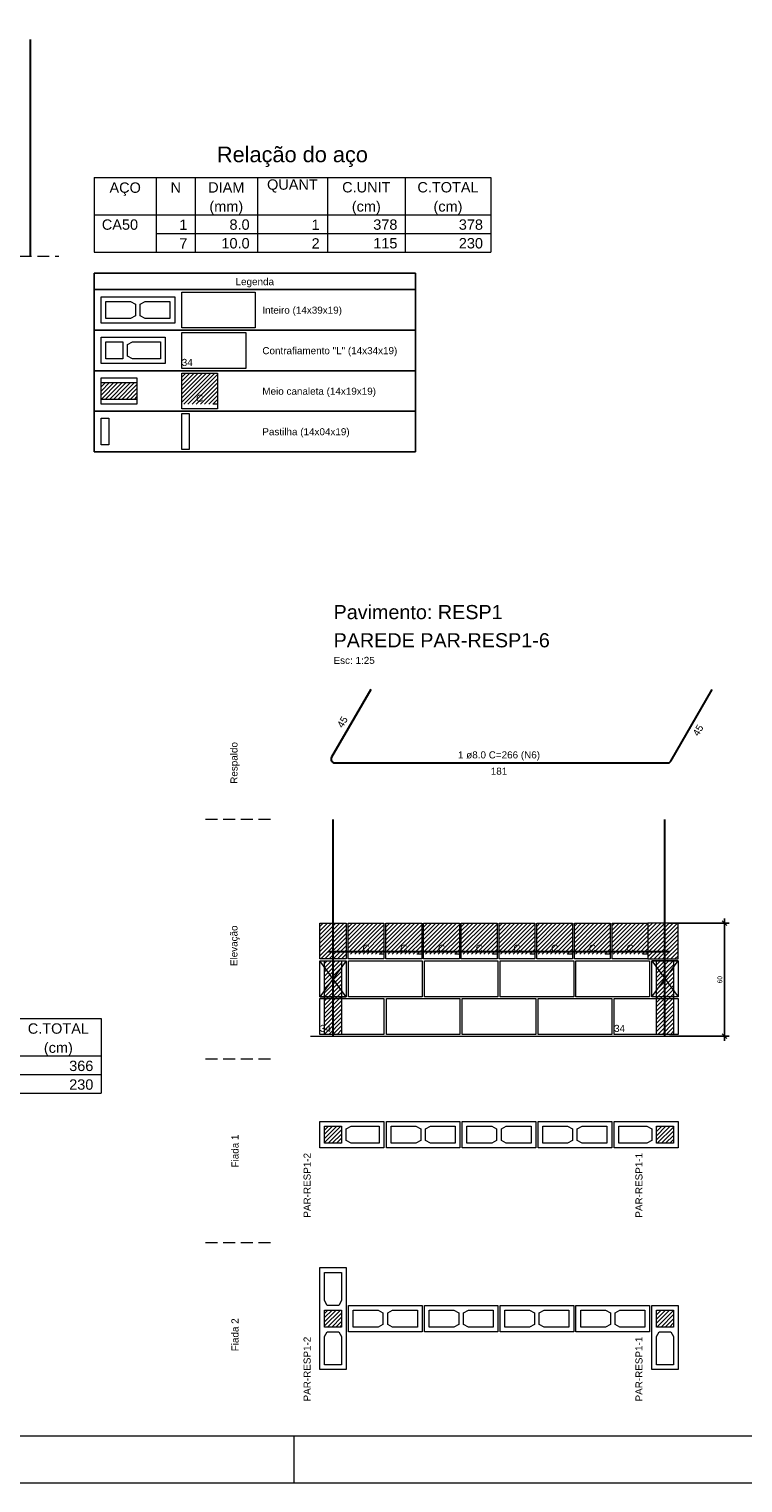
# Model space of a CAD drawing. Header units: millimetres. Extents: x 337 to 624, y -381 to -65.
# Tile 64 of 139: x 470 to 485, y -253 to -222. Entities that reach past the tile are written whole.
import ezdxf

# ---------------------------------------------------------------- set-up
doc = ezdxf.new("R2010")
doc.units = ezdxf.units.MM
doc.header["$MEASUREMENT"] = 0
doc.linetypes.add('Dashed2', pattern=[0.375, 0.25, -0.125])
doc.linetypes.add('DOT', pattern=[6.35, 0, -6.35])
doc.layers.get('0').update_dxf_attribs({"lineweight": 5})
for name, color, linetype, lineweight in [('Armadura', 7, 'Continuous', 30), ('Cotas', 7, 'Continuous', 5), ('Descrição da armadura', 7, 'Continuous', 5), ('DI-Tabelas', 7, 'Continuous', 25), ('PA-Ajustes', 8, 'Continuous', 5), ('PA-Graute', 8, 'Continuous', 0), ('PA-Piso', 7, 'Continuous', 20), ('PE-Contrafiamento L', 1, 'Continuous', 13), ('PE-Contrafiamento T', 1, 'Continuous', 5), ('PE-Inteiro', 7, 'Continuous', 5), ('PE-Meio canaleta', 5, 'Continuous', 5), ('PE-Paredes', 1, 'Continuous', 5), ('PE-Pastilha', 3, 'Continuous', 5), ('PRANCHA 01', 7, 'Continuous', 20), ('Relação do aço', 7, 'Continuous', 0), ('Textos armaduras', 7, 'Continuous', 5)]:
    doc.layers.add(name, color=color, linetype=linetype, lineweight=lineweight)
doc.styles.add('Arial', font='arial.ttf')
doc.dimstyles.new('UM_25.000000', dxfattribs={"dimtxt": 0.18, "dimasz": 0.1, "dimexe": 0.1, "dimexo": 0.2, "dimgap": 0, "dimtad": 1, "dimtih": 1, "dimtoh": 1, "dimdec": 1, "dimlfac": 25, "dimzin": 0, "dimdsep": 46, "dimtxsty": 'Standard', "dimcen": 0.09, "dimdle": 0.1, "dimadec": 1, "dimazin": 2, "dimtfac": 1, "dimtdec": 4, "dimtofl": 0, "dimtmove": 0, "dimatfit": 3, "dimfxl": 1, "dimtolj": 1, "dimarcsym": 0})
pattern_1 = [(45, (511.72204, -396.61049), (-0.044194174, 0.044194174), [])]
pattern_2 = [(45, (381.686116, -413.16058), (-0.044194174, 0.044194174), [])]

# ---------------------------------------------------------------- blocks, each defined once
blk = doc.blocks.new('_Oblique')
at = {"color": 0, "linetype": 'ByBlock', "lineweight": -2}
blk.add_line((-0.5, -0.5), (0.5, 0.5), dxfattribs=at)
blk = doc.blocks.new('*D299')
at = {"layer": 'Cotas', "color": 0, "lineweight": -2, "transparency": 16777216}
for p, q in [((483.622, -241.055), (484.887, -241.055)), ((484.787, -243.555), (484.787, -240.955)), ((483.622, -243.455), (484.887, -243.455))]:
    blk.add_line(p, q, dxfattribs=at)
at = {"layer": 'Defpoints', "color": 0, "transparency": 16777216}
for p in [(483.522, -241.055), (484.787, -241.055), (483.522, -243.455)]:
    blk.add_point(p, dxfattribs=at)
at = {"layer": 'Cotas', "color": 0, "lineweight": -2, "transparency": 16777216, "xscale": 0.1, "yscale": 0.1, "zscale": 0.1}
for p, rotation in [((484.787, -241.055), 90), ((484.787, -243.455), 270)]:
    blk.add_blockref('_Oblique', p, dxfattribs=dict(at, rotation=rotation))
at = {"layer": 'Cotas', "transparency": 16777216, "insert": (484.687, -242.255), "char_height": 0.1, "attachment_point": 5, "rotation": 90, "style": 'Arial'}
blk.add_mtext('\\A1;60', dxfattribs=at)

msp = doc.modelspace()

# ---------------------------------------------------------------- hatches: boundary and pattern name
at = {"layer": 'PA-Ajustes', "linetype": 'Continuous'}
h = msp.add_hatch(dxfattribs=at)
h.set_pattern_fill('ANSI31', color=8, scale=0.5, style=0)
h.set_pattern_definition(pattern_2)
h.paths.add_polyline_path([(476.2023, -241.0554), (476.7623, -241.0554), (476.7623, -241.8154), (476.2023, -241.8154)])
h = msp.add_hatch(dxfattribs=at)
h.set_pattern_fill('ANSI31', color=8, scale=0.5, style=0)
h.set_pattern_definition(pattern_2)
h.paths.add_polyline_path([(483.1623, -241.0554), (483.1623, -241.8154), (483.8023, -241.8154), (483.8023, -241.0554)])
at = {"layer": 'PA-Graute', "linetype": 'Continuous'}
h = msp.add_hatch(dxfattribs=at)
h.set_pattern_fill('ANSI31', color=8, scale=0.5, style=0)
h.set_pattern_definition(pattern_1)
h.paths.add_polyline_path([(473.272, -229.3843), (474.032, -229.3843), (474.032, -230.0443), (473.272, -230.0443)])
h = msp.add_hatch(dxfattribs=at)
h.set_pattern_fill('ANSI31', color=8, scale=0.5, style=0)
h.set_pattern_definition(pattern_1)
h.paths.add_polyline_path([(471.562, -229.5843), (472.322, -229.5843), (472.322, -229.9443), (471.562, -229.9443)])
h = msp.add_hatch(dxfattribs=at)
h.set_pattern_fill('ANSI31', color=8, scale=0.5, style=0)
h.set_pattern_definition(pattern_2)
h.paths.add_polyline_path([(476.8023, -241.0554), (477.5623, -241.0554), (477.5623, -241.7154), (476.8023, -241.7154)])
h = msp.add_hatch(dxfattribs=at)
h.set_pattern_fill('ANSI31', color=8, scale=0.5, style=0)
h.set_pattern_definition(pattern_2)
h.paths.add_polyline_path([(477.6023, -241.0554), (478.3623, -241.0554), (478.3623, -241.7154), (477.6023, -241.7154)])
h = msp.add_hatch(dxfattribs=at)
h.set_pattern_fill('ANSI31', color=8, scale=0.5, style=0)
h.set_pattern_definition(pattern_2)
h.paths.add_polyline_path([(478.4023, -241.0554), (479.1623, -241.0554), (479.1623, -241.7154), (478.4023, -241.7154)])
h = msp.add_hatch(dxfattribs=at)
h.set_pattern_fill('ANSI31', color=8, scale=0.5, style=0)
h.set_pattern_definition(pattern_2)
h.paths.add_polyline_path([(479.2023, -241.0554), (479.9623, -241.0554), (479.9623, -241.7154), (479.2023, -241.7154)])
h = msp.add_hatch(dxfattribs=at)
h.set_pattern_fill('ANSI31', color=8, scale=0.5, style=0)
h.set_pattern_definition(pattern_2)
h.paths.add_polyline_path([(480.0023, -241.0554), (480.7623, -241.0554), (480.7623, -241.7154), (480.0023, -241.7154)])
h = msp.add_hatch(dxfattribs=at)
h.set_pattern_fill('ANSI31', color=8, scale=0.5, style=0)
h.set_pattern_definition(pattern_2)
h.paths.add_polyline_path([(480.8023, -241.0554), (481.5623, -241.0554), (481.5623, -241.7154), (480.8023, -241.7154)])
h = msp.add_hatch(dxfattribs=at)
h.set_pattern_fill('ANSI31', color=8, scale=0.5, style=0)
h.set_pattern_definition(pattern_2)
h.paths.add_polyline_path([(481.6023, -241.0554), (482.3623, -241.0554), (482.3623, -241.7154), (481.6023, -241.7154)])
h = msp.add_hatch(dxfattribs=at)
h.set_pattern_fill('ANSI31', color=8, scale=0.5, style=0)
h.set_pattern_definition(pattern_2)
h.paths.add_polyline_path([(482.4023, -241.0554), (483.1623, -241.0554), (483.1623, -241.7154), (482.4023, -241.7154)])
h = msp.add_hatch(dxfattribs=at)
h.set_pattern_fill('ANSI31', color=8, scale=0.5, style=0)
h.set_pattern_definition(pattern_2)
h.paths.add_polyline_path([(476.3023, -241.8554), (476.6623, -241.8554), (476.6623, -243.4154), (476.3023, -243.4154)])
h = msp.add_hatch(dxfattribs=at)
h.set_pattern_fill('ANSI31', color=8, scale=0.5, style=0)
h.set_pattern_definition(pattern_2)
h.paths.add_polyline_path([(483.3423, -241.8554), (483.7023, -241.8554), (483.7023, -243.4154), (483.3423, -243.4154)])
h = msp.add_hatch(dxfattribs=at)
h.set_pattern_fill('ANSI31', color=8, scale=0.5, style=0)
h.set_pattern_definition(pattern_2)
h.paths.add_polyline_path([(476.3023, -245.3654), (476.6623, -245.3654), (476.6623, -245.7254), (476.3023, -245.7254)])
h = msp.add_hatch(dxfattribs=at)
h.set_pattern_fill('ANSI31', color=8, scale=0.5, style=0)
h.set_pattern_definition(pattern_2)
h.paths.add_polyline_path([(483.7023, -245.7254), (483.3423, -245.7254), (483.3423, -245.3654), (483.7023, -245.3654)])
h = msp.add_hatch(dxfattribs=at)
h.set_pattern_fill('ANSI31', color=8, scale=0.5, style=0)
h.set_pattern_definition(pattern_2)
h.paths.add_polyline_path([(476.3023, -249.6248), (476.3023, -249.2648), (476.6623, -249.2648), (476.6623, -249.6248)])
h = msp.add_hatch(dxfattribs=at)
h.set_pattern_fill('ANSI31', color=8, scale=0.5, style=0)
h.set_pattern_definition(pattern_2)
h.paths.add_polyline_path([(483.7023, -249.2648), (483.7023, -249.6248), (483.3423, -249.6248), (483.3423, -249.2648)])

# ---------------------------------------------------------------- linework, layer by layer
at = {"layer": 'Armadura'}
for p, q in [((470.062, -226.9053), (470.062, -222.3053)), ((477.2823, -236.0966), (476.4516, -237.5354)), ((483.6454, -237.6154), (484.5223, -236.0966)), ((476.5209, -237.6554), (483.5761, -237.6554)), ((476.3823, -241.6554), (483.6223, -241.6554))]:
    msp.add_line(p, q, dxfattribs=at)
for points in [[(476.4823, -243.4554), (476.4823, -238.8554)], [(483.5223, -243.4554), (483.5223, -238.8554)]]:
    msp.add_lwpolyline(points, dxfattribs=at)
for centre, start, end in [((476.5209, -237.5754), 150, 270), ((483.5761, -237.5754), 270, 330)]:
    msp.add_arc(centre, 0.08, start, end, dxfattribs=at)
at = {"layer": 'DI-Tabelas'}
for p, q in [((471.412, -227.6143), (471.412, -227.2653)), ((471.412, -227.2653), (478.2305, -227.2653)), ((478.2305, -227.2653), (478.2305, -227.6143)), ((478.2305, -227.6143), (471.412, -227.6143)), ((471.412, -228.4743), (471.412, -227.6143)), ((478.2305, -227.6143), (478.2305, -228.4743)), ((473.122, -228.4743), (471.412, -228.4743)), ((471.412, -229.3343), (471.412, -228.4743)), ((474.832, -228.4743), (473.122, -228.4743)), ((478.2305, -228.4743), (474.832, -228.4743)), ((478.2305, -228.4743), (478.2305, -229.3343)), ((473.122, -229.3343), (471.412, -229.3343)), ((471.412, -230.1943), (471.412, -229.3343)), ((474.832, -229.3343), (473.122, -229.3343)), ((478.2305, -229.3343), (474.832, -229.3343)), ((478.2305, -229.3343), (478.2305, -230.1943)), ((473.122, -230.1943), (471.412, -230.1943)), ((471.412, -231.0543), (471.412, -230.1943)), ((474.832, -230.1943), (473.122, -230.1943)), ((478.2305, -230.1943), (474.832, -230.1943)), ((478.2305, -230.1943), (478.2305, -231.0543)), ((473.122, -231.0543), (471.412, -231.0543)), ((474.832, -231.0543), (473.122, -231.0543)), ((478.2305, -231.0543), (474.832, -231.0543))]:
    msp.add_line(p, q, dxfattribs=at)
at = {"layer": 'PA-Ajustes', "linetype": 'Continuous'}
for points in [[(476.2023, -241.0554), (476.7623, -241.0554), (476.7623, -241.8154), (476.2023, -241.8154)], [(483.1623, -241.0554), (483.1623, -241.8154), (483.8023, -241.8154), (483.8023, -241.0554)]]:
    msp.add_lwpolyline(points, close=True, dxfattribs=at)
at = {"layer": 'PA-Graute', "color": 8, "linetype": 'Continuous'}
for points in [[(476.3023, -241.8554), (476.6623, -241.8554), (476.6623, -243.4154), (476.3023, -243.4154)], [(483.3423, -241.8554), (483.7023, -241.8554), (483.7023, -243.4154), (483.3423, -243.4154)]]:
    msp.add_lwpolyline(points, close=True, dxfattribs=at)
at = {"layer": 'PA-Piso', "linetype": 'Dashed2'}
for p, q in [((468.712, -226.9053), (470.662, -226.9053)), ((475.1523, -238.8554), (473.6523, -238.8554)), ((475.1523, -243.9404), (473.6523, -243.9404)), ((475.1523, -247.8398), (473.6523, -247.8398))]:
    msp.add_line(p, q, dxfattribs=at)
at = {"layer": 'PA-Piso'}
msp.add_line((476.0023, -243.4554), (484.5623, -243.4554), dxfattribs=at)
at = {"layer": 'PE-Contrafiamento L', "linetype": 'Continuous'}
for p, q in [((473.272, -228.5243), (474.632, -228.5243)), ((473.272, -229.2843), (473.272, -228.5243)), ((474.632, -228.5243), (474.632, -229.2843)), ((471.562, -228.6243), (472.922, -228.6243)), ((471.562, -229.1843), (471.562, -228.6243)), ((472.922, -228.6243), (472.922, -229.1843)), ((472.922, -229.1843), (471.562, -229.1843)), ((474.632, -229.2843), (473.272, -229.2843)), ((483.2423, -241.8554), (483.8023, -241.8554)), ((483.2423, -242.6154), (483.8023, -241.8554)), ((483.8023, -241.8554), (483.2423, -241.8554)), ((483.2423, -241.8554), (483.8023, -242.6154)), ((483.2423, -242.6154), (483.2423, -241.8554)), ((483.8023, -241.8554), (483.8023, -242.6154)), ((476.2023, -242.6554), (477.5623, -242.6554)), ((476.2023, -243.4154), (476.2023, -242.6554)), ((477.5623, -242.6554), (477.5623, -243.4154)), ((482.4423, -243.4154), (482.4423, -242.6554)), ((482.4423, -242.6554), (483.8023, -242.6554)), ((483.8023, -242.6154), (483.2423, -242.6154)), ((483.8023, -242.6154), (483.2423, -242.6154)), ((483.8023, -242.6554), (483.8023, -243.4154)), ((477.5623, -243.4154), (476.2023, -243.4154)), ((483.8023, -243.4154), (482.4423, -243.4154)), ((476.2023, -245.2654), (477.5623, -245.2654)), ((476.2023, -245.8254), (476.2023, -245.2654)), ((477.5623, -245.2654), (477.5623, -245.8254)), ((482.4423, -245.8254), (482.4423, -245.2654)), ((482.4423, -245.2654), (483.8023, -245.2654)), ((483.8023, -245.2654), (483.8023, -245.8254)), ((477.5623, -245.8254), (476.2023, -245.8254)), ((483.8023, -245.8254), (482.4423, -245.8254)), ((483.2423, -250.5248), (483.2423, -249.1648)), ((483.2423, -249.1648), (483.8023, -249.1648)), ((483.8023, -249.1648), (483.8023, -250.5248)), ((483.8023, -250.5248), (483.2423, -250.5248))]:
    msp.add_line(p, q, dxfattribs=at)
at = {"layer": 'PE-Contrafiamento L', "linetype": 'Continuous', "lineweight": 5}
for p, q in [((471.662, -228.7243), (472.022, -228.7243)), ((471.662, -229.0843), (471.662, -228.7243)), ((472.022, -228.7243), (472.022, -229.0843)), ((472.122, -228.7803), (472.226, -228.7243)), ((472.122, -229.0283), (472.122, -228.7803)), ((472.226, -228.7243), (472.822, -228.7243)), ((472.822, -228.7243), (472.822, -229.0843)), ((472.022, -229.0843), (471.662, -229.0843)), ((472.226, -229.0843), (472.122, -229.0283)), ((472.822, -229.0843), (472.226, -229.0843)), ((476.3023, -245.3654), (476.6623, -245.3654)), ((476.3023, -245.7254), (476.3023, -245.3654)), ((476.6623, -245.3654), (476.6623, -245.7254)), ((476.7623, -245.4214), (476.8663, -245.3654)), ((476.7623, -245.6694), (476.7623, -245.4214)), ((476.8663, -245.3654), (477.4623, -245.3654)), ((477.4623, -245.3654), (477.4623, -245.7254)), ((482.5423, -245.7254), (482.5423, -245.3654)), ((482.5423, -245.3654), (483.1383, -245.3654)), ((483.1383, -245.3654), (483.2423, -245.4214)), ((483.2423, -245.4214), (483.2423, -245.6694)), ((483.3423, -245.7254), (483.3423, -245.3654)), ((483.3423, -245.3654), (483.7023, -245.3654)), ((483.7023, -245.3654), (483.7023, -245.7254)), ((476.6623, -245.7254), (476.3023, -245.7254)), ((476.8663, -245.7254), (476.7623, -245.6694)), ((477.4623, -245.7254), (476.8663, -245.7254)), ((483.1383, -245.7254), (482.5423, -245.7254)), ((483.2423, -245.6694), (483.1383, -245.7254)), ((483.7023, -245.7254), (483.3423, -245.7254)), ((483.3423, -249.6248), (483.3423, -249.2648)), ((483.3423, -249.2648), (483.7023, -249.2648)), ((483.7023, -249.2648), (483.7023, -249.6248)), ((483.7023, -249.6248), (483.3423, -249.6248)), ((483.3423, -249.8288), (483.3983, -249.7248)), ((483.3423, -250.4248), (483.3423, -249.8288)), ((483.3983, -249.7248), (483.6463, -249.7248)), ((483.6463, -249.7248), (483.7023, -249.8288)), ((483.7023, -249.8288), (483.7023, -250.4248)), ((483.7023, -250.4248), (483.3423, -250.4248))]:
    msp.add_line(p, q, dxfattribs=at)
at = {"layer": 'PE-Contrafiamento T', "linetype": 'Continuous'}
for p, q in [((476.2023, -242.6154), (476.2023, -241.8554)), ((476.2023, -241.8554), (476.7623, -241.8554)), ((476.7623, -241.8554), (476.2023, -242.6154)), ((476.7623, -242.6154), (476.2023, -241.8554)), ((476.2023, -241.8554), (476.7623, -241.8554)), ((476.7623, -241.8554), (476.7623, -242.6154)), ((476.7623, -242.6154), (476.2023, -242.6154)), ((476.2023, -242.6154), (476.7623, -242.6154)), ((476.2023, -250.5248), (476.2023, -248.3648)), ((476.2023, -248.3648), (476.7623, -248.3648)), ((476.7623, -248.3648), (476.7623, -250.5248)), ((476.7623, -250.5248), (476.2023, -250.5248))]:
    msp.add_line(p, q, dxfattribs=at)
at = {"layer": 'PE-Contrafiamento T', "linetype": 'Continuous', "lineweight": 5}
for p, q in [((476.3023, -249.0608), (476.3023, -248.4648)), ((476.3023, -248.4648), (476.6623, -248.4648)), ((476.6623, -248.4648), (476.6623, -249.0608)), ((476.3583, -249.1648), (476.3023, -249.0608)), ((476.6063, -249.1648), (476.3583, -249.1648)), ((476.6623, -249.0608), (476.6063, -249.1648)), ((476.3023, -249.6248), (476.3023, -249.2648)), ((476.3023, -249.2648), (476.6623, -249.2648)), ((476.6623, -249.2648), (476.6623, -249.6248)), ((476.6623, -249.6248), (476.3023, -249.6248)), ((476.3023, -249.8288), (476.3583, -249.7248)), ((476.3023, -250.4248), (476.3023, -249.8288)), ((476.3583, -249.7248), (476.6063, -249.7248)), ((476.6063, -249.7248), (476.6623, -249.8288)), ((476.6623, -249.8288), (476.6623, -250.4248)), ((476.6623, -250.4248), (476.3023, -250.4248))]:
    msp.add_line(p, q, dxfattribs=at)
at = {"layer": 'PE-Inteiro', "linetype": 'Continuous'}
for p, q in [((471.562, -227.7643), (473.122, -227.7643)), ((471.562, -228.3243), (471.562, -227.7643)), ((473.122, -227.7643), (473.122, -228.3243)), ((473.272, -227.6643), (474.832, -227.6643)), ((473.272, -228.4243), (473.272, -227.6643)), ((474.832, -227.6643), (474.832, -228.4243)), ((473.122, -228.3243), (471.562, -228.3243)), ((474.832, -228.4243), (473.272, -228.4243)), ((476.8103, -241.8554), (478.3703, -241.8554)), ((476.8103, -242.6154), (476.8103, -241.8554)), ((478.3703, -241.8554), (478.3703, -242.6154)), ((478.4183, -241.8554), (479.9783, -241.8554)), ((478.4183, -242.6154), (478.4183, -241.8554)), ((479.9783, -241.8554), (479.9783, -242.6154)), ((480.0263, -241.8554), (481.5863, -241.8554)), ((480.0263, -242.6154), (480.0263, -241.8554)), ((481.5863, -241.8554), (481.5863, -242.6154)), ((481.6343, -241.8554), (483.1943, -241.8554)), ((481.6343, -242.6154), (481.6343, -241.8554)), ((483.1943, -241.8554), (483.1943, -242.6154)), ((478.3703, -242.6154), (476.8103, -242.6154)), ((477.6123, -242.6554), (479.1723, -242.6554)), ((477.6123, -243.4154), (477.6123, -242.6554)), ((479.9783, -242.6154), (478.4183, -242.6154)), ((479.1723, -242.6554), (479.1723, -243.4154)), ((479.2223, -242.6554), (480.7823, -242.6554)), ((479.2223, -243.4154), (479.2223, -242.6554)), ((481.5863, -242.6154), (480.0263, -242.6154)), ((480.7823, -242.6554), (480.7823, -243.4154)), ((480.8323, -242.6554), (482.3923, -242.6554)), ((480.8323, -243.4154), (480.8323, -242.6554)), ((483.1943, -242.6154), (481.6343, -242.6154)), ((482.3923, -242.6554), (482.3923, -243.4154)), ((479.1723, -243.4154), (477.6123, -243.4154)), ((480.7823, -243.4154), (479.2223, -243.4154)), ((482.3923, -243.4154), (480.8323, -243.4154)), ((477.6123, -245.2654), (479.1723, -245.2654)), ((477.6123, -245.8254), (477.6123, -245.2654)), ((479.1723, -245.2654), (479.1723, -245.8254)), ((479.2223, -245.2654), (480.7823, -245.2654)), ((479.2223, -245.8254), (479.2223, -245.2654)), ((480.7823, -245.2654), (480.7823, -245.8254)), ((480.8323, -245.2654), (482.3923, -245.2654)), ((480.8323, -245.8254), (480.8323, -245.2654)), ((482.3923, -245.2654), (482.3923, -245.8254)), ((479.1723, -245.8254), (477.6123, -245.8254)), ((480.7823, -245.8254), (479.2223, -245.8254)), ((482.3923, -245.8254), (480.8323, -245.8254)), ((476.8103, -249.1648), (478.3703, -249.1648)), ((476.8103, -249.7248), (476.8103, -249.1648)), ((478.3703, -249.1648), (478.3703, -249.7248)), ((478.4183, -249.1648), (479.9783, -249.1648)), ((478.4183, -249.7248), (478.4183, -249.1648)), ((479.9783, -249.1648), (479.9783, -249.7248)), ((480.0263, -249.1648), (481.5863, -249.1648)), ((480.0263, -249.7248), (480.0263, -249.1648)), ((481.5863, -249.1648), (481.5863, -249.7248)), ((481.6343, -249.1648), (483.1943, -249.1648)), ((481.6343, -249.7248), (481.6343, -249.1648)), ((483.1943, -249.1648), (483.1943, -249.7248)), ((478.3703, -249.7248), (476.8103, -249.7248)), ((479.9783, -249.7248), (478.4183, -249.7248)), ((481.5863, -249.7248), (480.0263, -249.7248)), ((483.1943, -249.7248), (481.6343, -249.7248))]:
    msp.add_line(p, q, dxfattribs=at)
at = {"layer": 'PE-Inteiro', "linetype": 'Continuous', "lineweight": 5}
for p, q in [((471.662, -227.8643), (472.188, -227.8643)), ((471.662, -228.2243), (471.662, -227.8643)), ((472.188, -227.8643), (472.292, -227.9203)), ((472.292, -227.9203), (472.292, -228.1683)), ((472.392, -227.9203), (472.496, -227.8643)), ((472.392, -228.1683), (472.392, -227.9203)), ((472.496, -227.8643), (473.022, -227.8643)), ((473.022, -227.8643), (473.022, -228.2243)), ((472.188, -228.2243), (471.662, -228.2243)), ((472.292, -228.1683), (472.188, -228.2243)), ((472.496, -228.2243), (472.392, -228.1683)), ((473.022, -228.2243), (472.496, -228.2243)), ((477.7123, -245.3654), (478.2383, -245.3654)), ((477.7123, -245.7254), (477.7123, -245.3654)), ((478.2383, -245.3654), (478.3423, -245.4214)), ((478.3423, -245.4214), (478.3423, -245.6694)), ((478.4423, -245.4214), (478.5463, -245.3654)), ((478.4423, -245.6694), (478.4423, -245.4214)), ((478.5463, -245.3654), (479.0723, -245.3654)), ((479.0723, -245.3654), (479.0723, -245.7254)), ((479.3223, -245.3654), (479.8483, -245.3654)), ((479.3223, -245.7254), (479.3223, -245.3654)), ((479.8483, -245.3654), (479.9523, -245.4214)), ((479.9523, -245.4214), (479.9523, -245.6694)), ((480.0523, -245.4214), (480.1563, -245.3654)), ((480.0523, -245.6694), (480.0523, -245.4214)), ((480.1563, -245.3654), (480.6823, -245.3654)), ((480.6823, -245.3654), (480.6823, -245.7254)), ((480.9323, -245.3654), (481.4583, -245.3654)), ((480.9323, -245.7254), (480.9323, -245.3654)), ((481.4583, -245.3654), (481.5623, -245.4214)), ((481.5623, -245.4214), (481.5623, -245.6694)), ((481.6623, -245.4214), (481.7663, -245.3654)), ((481.6623, -245.6694), (481.6623, -245.4214)), ((481.7663, -245.3654), (482.2923, -245.3654)), ((482.2923, -245.3654), (482.2923, -245.7254)), ((478.2383, -245.7254), (477.7123, -245.7254)), ((478.3423, -245.6694), (478.2383, -245.7254)), ((478.5463, -245.7254), (478.4423, -245.6694)), ((479.0723, -245.7254), (478.5463, -245.7254)), ((479.8483, -245.7254), (479.3223, -245.7254)), ((479.9523, -245.6694), (479.8483, -245.7254)), ((480.1563, -245.7254), (480.0523, -245.6694)), ((480.6823, -245.7254), (480.1563, -245.7254)), ((481.4583, -245.7254), (480.9323, -245.7254)), ((481.5623, -245.6694), (481.4583, -245.7254)), ((481.7663, -245.7254), (481.6623, -245.6694)), ((482.2923, -245.7254), (481.7663, -245.7254)), ((476.9103, -249.2648), (477.4363, -249.2648)), ((476.9103, -249.6248), (476.9103, -249.2648)), ((477.4363, -249.2648), (477.5403, -249.3208)), ((477.5403, -249.3208), (477.5403, -249.5688)), ((477.6403, -249.3208), (477.7443, -249.2648)), ((477.6403, -249.5688), (477.6403, -249.3208)), ((477.7443, -249.2648), (478.2703, -249.2648)), ((478.2703, -249.2648), (478.2703, -249.6248)), ((478.5183, -249.2648), (479.0443, -249.2648)), ((478.5183, -249.6248), (478.5183, -249.2648)), ((479.0443, -249.2648), (479.1483, -249.3208)), ((479.1483, -249.3208), (479.1483, -249.5688)), ((479.2483, -249.3208), (479.3523, -249.2648)), ((479.2483, -249.5688), (479.2483, -249.3208)), ((479.3523, -249.2648), (479.8783, -249.2648)), ((479.8783, -249.2648), (479.8783, -249.6248)), ((480.1263, -249.2648), (480.6523, -249.2648)), ((480.1263, -249.6248), (480.1263, -249.2648)), ((480.6523, -249.2648), (480.7563, -249.3208)), ((480.7563, -249.3208), (480.7563, -249.5688)), ((480.8563, -249.3208), (480.9603, -249.2648)), ((480.8563, -249.5688), (480.8563, -249.3208)), ((480.9603, -249.2648), (481.4863, -249.2648)), ((481.4863, -249.2648), (481.4863, -249.6248)), ((481.7343, -249.2648), (482.2603, -249.2648)), ((481.7343, -249.6248), (481.7343, -249.2648)), ((482.2603, -249.2648), (482.3643, -249.3208)), ((482.3643, -249.3208), (482.3643, -249.5688)), ((482.4643, -249.3208), (482.5683, -249.2648)), ((482.4643, -249.5688), (482.4643, -249.3208)), ((482.5683, -249.2648), (483.0943, -249.2648)), ((483.0943, -249.2648), (483.0943, -249.6248)), ((477.4363, -249.6248), (476.9103, -249.6248)), ((477.5403, -249.5688), (477.4363, -249.6248)), ((477.7443, -249.6248), (477.6403, -249.5688)), ((478.2703, -249.6248), (477.7443, -249.6248)), ((479.0443, -249.6248), (478.5183, -249.6248)), ((479.1483, -249.5688), (479.0443, -249.6248)), ((479.3523, -249.6248), (479.2483, -249.5688)), ((479.8783, -249.6248), (479.3523, -249.6248)), ((480.6523, -249.6248), (480.1263, -249.6248)), ((480.7563, -249.5688), (480.6523, -249.6248)), ((480.9603, -249.6248), (480.8563, -249.5688)), ((481.4863, -249.6248), (480.9603, -249.6248)), ((482.2603, -249.6248), (481.7343, -249.6248)), ((482.3643, -249.5688), (482.2603, -249.6248)), ((482.5683, -249.6248), (482.4643, -249.5688)), ((483.0943, -249.6248), (482.5683, -249.6248))]:
    msp.add_line(p, q, dxfattribs=at)
at = {"layer": 'PE-Meio canaleta', "linetype": 'Continuous'}
for p, q in [((471.562, -229.4843), (472.322, -229.4843)), ((471.562, -230.0443), (471.562, -229.4843)), ((472.322, -229.4843), (472.322, -230.0443)), ((473.272, -229.3843), (474.032, -229.3843)), ((473.272, -230.1443), (473.272, -229.3843)), ((474.032, -229.3843), (474.032, -230.1443)), ((472.322, -230.0443), (471.562, -230.0443)), ((474.032, -230.1443), (473.272, -230.1443)), ((476.8023, -241.0554), (477.5623, -241.0554)), ((476.8023, -241.8154), (476.8023, -241.0554)), ((477.5623, -241.0554), (477.5623, -241.8154)), ((477.6023, -241.0554), (478.3623, -241.0554)), ((477.6023, -241.8154), (477.6023, -241.0554)), ((478.3623, -241.0554), (478.3623, -241.8154)), ((478.4023, -241.0554), (479.1623, -241.0554)), ((478.4023, -241.8154), (478.4023, -241.0554)), ((479.1623, -241.0554), (479.1623, -241.8154)), ((479.2023, -241.0554), (479.9623, -241.0554)), ((479.2023, -241.8154), (479.2023, -241.0554)), ((479.9623, -241.0554), (479.9623, -241.8154)), ((480.0023, -241.0554), (480.7623, -241.0554)), ((480.0023, -241.8154), (480.0023, -241.0554)), ((480.7623, -241.0554), (480.7623, -241.8154)), ((480.8023, -241.0554), (481.5623, -241.0554)), ((480.8023, -241.8154), (480.8023, -241.0554)), ((481.5623, -241.0554), (481.5623, -241.8154)), ((481.6023, -241.0554), (482.3623, -241.0554)), ((481.6023, -241.8154), (481.6023, -241.0554)), ((482.3623, -241.0554), (482.3623, -241.8154)), ((482.4023, -241.0554), (483.1623, -241.0554)), ((482.4023, -241.8154), (482.4023, -241.0554)), ((483.1623, -241.0554), (483.1623, -241.8154)), ((477.5623, -241.8154), (476.8023, -241.8154)), ((478.3623, -241.8154), (477.6023, -241.8154)), ((479.1623, -241.8154), (478.4023, -241.8154)), ((479.9623, -241.8154), (479.2023, -241.8154)), ((480.7623, -241.8154), (480.0023, -241.8154)), ((481.5623, -241.8154), (480.8023, -241.8154)), ((482.3623, -241.8154), (481.6023, -241.8154)), ((483.1623, -241.8154), (482.4023, -241.8154))]:
    msp.add_line(p, q, dxfattribs=at)
at = {"layer": 'PE-Meio canaleta', "color": 5, "linetype": 'DOT', "lineweight": 5}
for p, q in [((473.272, -229.3843), (474.032, -229.3843)), ((473.272, -230.0443), (473.272, -229.3843)), ((474.032, -229.3843), (474.032, -230.0443)), ((474.032, -230.0443), (473.272, -230.0443)), ((476.8023, -241.0554), (477.5623, -241.0554)), ((476.8023, -241.7154), (476.8023, -241.0554)), ((477.5623, -241.0554), (477.5623, -241.7154)), ((477.6023, -241.0554), (478.3623, -241.0554)), ((477.6023, -241.7154), (477.6023, -241.0554)), ((478.3623, -241.0554), (478.3623, -241.7154)), ((478.4023, -241.0554), (479.1623, -241.0554)), ((478.4023, -241.7154), (478.4023, -241.0554)), ((479.1623, -241.0554), (479.1623, -241.7154)), ((479.2023, -241.0554), (479.9623, -241.0554)), ((479.2023, -241.7154), (479.2023, -241.0554)), ((479.9623, -241.0554), (479.9623, -241.7154)), ((480.0023, -241.0554), (480.7623, -241.0554)), ((480.0023, -241.7154), (480.0023, -241.0554)), ((480.7623, -241.0554), (480.7623, -241.7154)), ((480.8023, -241.0554), (481.5623, -241.0554)), ((480.8023, -241.7154), (480.8023, -241.0554)), ((481.5623, -241.0554), (481.5623, -241.7154)), ((481.6023, -241.0554), (482.3623, -241.0554)), ((481.6023, -241.7154), (481.6023, -241.0554)), ((482.3623, -241.0554), (482.3623, -241.7154)), ((482.4023, -241.0554), (483.1623, -241.0554)), ((482.4023, -241.7154), (482.4023, -241.0554)), ((483.1623, -241.0554), (483.1623, -241.7154)), ((477.5623, -241.7154), (476.8023, -241.7154)), ((478.3623, -241.7154), (477.6023, -241.7154)), ((479.1623, -241.7154), (478.4023, -241.7154)), ((479.9623, -241.7154), (479.2023, -241.7154)), ((480.7623, -241.7154), (480.0023, -241.7154)), ((481.5623, -241.7154), (480.8023, -241.7154)), ((482.3623, -241.7154), (481.6023, -241.7154)), ((483.1623, -241.7154), (482.4023, -241.7154))]:
    msp.add_line(p, q, dxfattribs=at)
at = {"layer": 'PE-Meio canaleta', "linetype": 'Continuous', "lineweight": 5}
for p, q in [((471.562, -229.5843), (472.322, -229.5843)), ((471.562, -229.9443), (471.562, -229.5843)), ((472.322, -229.5843), (472.322, -229.9443)), ((472.322, -229.9443), (471.562, -229.9443))]:
    msp.add_line(p, q, dxfattribs=at)
at = {"layer": 'PE-Pastilha', "linetype": 'Continuous'}
for p, q in [((471.562, -230.3443), (471.722, -230.3443)), ((471.562, -230.9043), (471.562, -230.3443)), ((471.722, -230.3443), (471.722, -230.9043)), ((473.272, -230.2443), (473.432, -230.2443)), ((473.272, -231.0043), (473.272, -230.2443)), ((473.432, -230.2443), (473.432, -231.0043)), ((471.722, -230.9043), (471.562, -230.9043)), ((473.432, -231.0043), (473.272, -231.0043))]:
    msp.add_line(p, q, dxfattribs=at)
at = {"layer": 'PRANCHA 01'}
for points in [[(441.653, -252.9324), (525.753, -252.9324), (525.753, -193.5324), (441.653, -193.5324), (441.653, -252.9324)], [(475.653, -251.9324), (475.653, -252.9324)], [(475.653, -251.9324), (475.653, -252.9324)]]:
    msp.add_lwpolyline(points, dxfattribs=at)
msp.add_lwpolyline([(444.153, -251.9324), (524.753, -251.9324), (524.753, -194.5324), (444.153, -194.5324)], close=True, dxfattribs=at)
at = {"layer": 'Relação do aço'}
for p, q in [((471.412, -225.2313), (479.827, -225.2313)), ((471.412, -225.2313), (471.412, -226.0233)), ((472.732, -225.2313), (472.732, -226.0233)), ((473.557, -225.2313), (473.557, -226.0233)), ((474.877, -225.2313), (474.877, -226.0233)), ((476.362, -225.2313), (476.362, -226.0233)), ((478.012, -225.2313), (478.012, -226.0233)), ((479.827, -225.2313), (479.827, -226.0233)), ((471.412, -226.0233), (479.827, -226.0233)), ((471.412, -226.0233), (479.827, -226.0233)), ((471.412, -226.0233), (471.412, -226.8153)), ((472.732, -226.0233), (472.732, -226.8153)), ((473.557, -226.0233), (473.557, -226.8153)), ((474.877, -226.0233), (474.877, -226.8153)), ((476.362, -226.0233), (476.362, -226.8153)), ((478.012, -226.0233), (478.012, -226.8153)), ((479.827, -226.0233), (479.827, -226.8153)), ((472.732, -226.4193), (479.827, -226.4193)), ((471.412, -226.8153), (479.827, -226.8153)), ((463.147, -243.0811), (471.562, -243.0811)), ((471.562, -243.0811), (471.562, -243.8731)), ((463.147, -243.8731), (471.562, -243.8731)), ((463.147, -243.8731), (471.562, -243.8731)), ((471.562, -243.8731), (471.562, -244.6651)), ((464.467, -244.2691), (471.562, -244.2691)), ((463.147, -244.6651), (471.562, -244.6651))]:
    msp.add_line(p, q, dxfattribs=at)

# ---------------------------------------------------------------- texts
at = {"layer": 'Descrição da armadura', "insert": (480.0023, -237.6054), "char_height": 0.15, "width": 3.481784, "attachment_point": 8, "line_spacing_factor": 0.9, "style": 'Arial'}
msp.add_mtext('1 ø8.0 C=266 (N6)', dxfattribs=at)
at = {"layer": 'DI-Tabelas', "char_height": 0.15, "line_spacing_factor": 0.6, "style": 'Arial'}
for s, insert, width, attachment_point in [('Legenda', (474.8213, -227.5643), 1.631021, 8), ('Inteiro (14x39x19)', (474.982, -228.1688), 3.377058, 7), ('Contrafiamento "L" (14x34x19)', (474.982, -229.0288), 5.724466, 7), ('Meio canaleta (14x19x19)', (474.982, -229.8888), 4.821494, 7), ('Pastilha (14x04x19)', (474.982, -230.7488), 3.703582, 7)]:
    msp.add_mtext(s, dxfattribs=dict(at, insert=insert, width=width, attachment_point=attachment_point))
at = {"layer": 'PE-Contrafiamento L', "char_height": 0.15, "attachment_point": 7, "style": 'Arial'}
for insert, width, line_spacing_factor in [((473.2724, -229.2348), 0.466006, 0.6), ((476.2027, -243.3659), 0.467606, 0.9), ((482.4427, -243.3659), 0.467606, 0.9)]:
    msp.add_mtext('34', dxfattribs=dict(at, insert=insert, width=width, line_spacing_factor=line_spacing_factor))
at = {"layer": 'PE-Meio canaleta', "char_height": 0.15, "attachment_point": 8, "style": 'Arial'}
for insert, width, line_spacing_factor in [((473.652, -229.9948), 0.302744, 0.6), ((477.1823, -241.6659), 0.304344, 0.9), ((477.9823, -241.6659), 0.304344, 0.9), ((478.7823, -241.6659), 0.304344, 0.9), ((479.5823, -241.6659), 0.304344, 0.9), ((480.3823, -241.6659), 0.304344, 0.9), ((481.1823, -241.6659), 0.304344, 0.9), ((481.9823, -241.6659), 0.304344, 0.9), ((482.7823, -241.6659), 0.304344, 0.9)]:
    msp.add_mtext('C', dxfattribs=dict(at, insert=insert, width=width, line_spacing_factor=line_spacing_factor))
at = {"layer": 'PE-Paredes', "attachment_point": 7, "line_spacing_factor": 0.9, "style": 'Arial'}
for s, insert, char_height, width in [('Pavimento: RESP1', (476.4923, -234.6096), 0.3, 7.214848), ('PAREDE PAR-RESP1-6', (476.4923, -235.2076), 0.3, 9.218354), ('Esc: 1:25', (476.4923, -235.5571), 0.15, 1.78718)]:
    msp.add_mtext(s, dxfattribs=dict(at, insert=insert, char_height=char_height, width=width))
at = {"layer": 'PE-Paredes', "char_height": 0.15, "rotation": 90.00021, "line_spacing_factor": 0.9, "style": 'Arial'}
for s, insert, width, attachment_point in [('Respaldo', (474.4023, -237.6554), 1.810503, 5), ('Elevação', (474.4023, -241.5354), 1.764085, 5), ('Fiada 1', (474.4023, -245.8901), 1.437561, 5), ('PAR-RESP1-2', (476.0078, -245.9304), 2.788704, 9), ('PAR-RESP1-1', (483.0478, -245.9304), 2.788704, 9), ('Fiada 2', (474.4023, -249.7895), 1.437561, 5), ('PAR-RESP1-2', (476.0078, -249.8298), 2.788704, 9), ('PAR-RESP1-1', (483.0478, -249.8298), 2.788704, 9)]:
    msp.add_mtext(s, dxfattribs=dict(at, insert=insert, width=width, attachment_point=attachment_point))
at = {"layer": 'Relação do aço', "line_spacing_factor": 0.9, "style": 'Arial'}
for s, insert, char_height, width, attachment_point in [('Relação do aço', (475.6195, -225.0113), 0.33, 6.406326, 8), ('AÇO', (472.072, -225.6273), 0.22, 1.332409, 8), ('N', (473.1445, -225.5547), 0.22, 0.444024, 8), ('DIAM', (474.217, -225.5547), 0.22, 1.536982, 8), ('QUANT', (475.6195, -225.5547), 0.22, 2.152043, 8), ('C.UNIT', (477.187, -225.5547), 0.22, 2.049085, 8), ('C.TOTAL', (478.9195, -225.5547), 0.22, 2.596067, 8), ('(mm)', (474.217, -226.0233), 0.22, 1.433354, 8), ('(cm)', (477.187, -226.0233), 0.22, 1.22878, 8), ('(cm)', (478.9195, -226.0233), 0.22, 1.22878, 8), ('CA50', (471.577, -226.3467), 0.22, 1.537652, 7), ('1', (473.392, -226.3467), 0.22, 0.341738, 9), ('8.0', (474.712, -226.3467), 0.22, 0.854177, 9), ('1', (476.197, -226.3467), 0.22, 0.341738, 9), ('378', (477.847, -226.3467), 0.22, 1.025213, 9), ('378', (479.662, -226.3467), 0.22, 1.025213, 9), ('7', (473.392, -226.7427), 0.22, 0.341738, 9), ('10.0', (474.712, -226.7427), 0.22, 1.195915, 9), ('2', (476.197, -226.7427), 0.22, 0.341738, 9), ('115', (477.847, -226.7427), 0.22, 1.025213, 9), ('230', (479.662, -226.7427), 0.22, 1.025213, 9), ('C.TOTAL', (470.6545, -243.4045), 0.22, 2.596067, 8), ('(cm)', (470.6545, -243.8731), 0.22, 1.22878, 8), ('366', (471.397, -244.1965), 0.22, 1.025213, 9), ('230', (471.397, -244.5925), 0.22, 1.025213, 9)]:
    msp.add_mtext(s, dxfattribs=dict(at, insert=insert, char_height=char_height, width=width, attachment_point=attachment_point))
at = {"layer": 'Textos armaduras', "char_height": 0.15, "width": 0.866006, "rotation": 60.00014, "line_spacing_factor": 0.9, "style": 'Arial'}
for insert, attachment_point in [((476.7457, -236.826), 8), ((484.1589, -236.926), 2)]:
    msp.add_mtext('45', dxfattribs=dict(at, insert=insert, attachment_point=attachment_point))
at = {"layer": 'Textos armaduras', "insert": (480.0023, -237.7554), "char_height": 0.15, "width": 1.099009, "attachment_point": 2, "line_spacing_factor": 0.9, "style": 'Arial'}
msp.add_mtext('181', dxfattribs=at)

# ---------------------------------------------------------------- dimensions: what is measured, and where the dimension line sits
at = {"layer": 'Cotas'}
dim = msp.add_linear_dim(base=(484.7873, -241.0554), p1=(483.5223, -243.4554), p2=(483.5223, -241.0554), angle=90, dimstyle='UM_25.000000', override={"dimtxt": 0.1, "dimasz": 0.1, "dimexe": 0.1, "dimexo": 0.1, "dimtad": 1, "dimtih": 0, "dimtoh": 0, "dimdec": 1, "dimlfac": 25, "dimzin": 8, "dimtxsty": 'Arial', "dimblk": 'Oblique', "dimblk1": 'Oblique', "dimblk2": 'Oblique', "dimsah": 1, "dimdle": 0.1, "dimse1": 0, "dimse2": 0, "dimclrt": 256, "dimadec": 1, "dimazin": 3, "dimtmove": 2, "dimldrblk": 'Oblique'}, dxfattribs=at)
dim.commit()
dim.dimension.update_dxf_attribs({"geometry": '*D299', "text_midpoint": (484.6873, -242.2554), "dimtype": 160, "text_rotation": 90})

doc.saveas('drawing.dxf')
